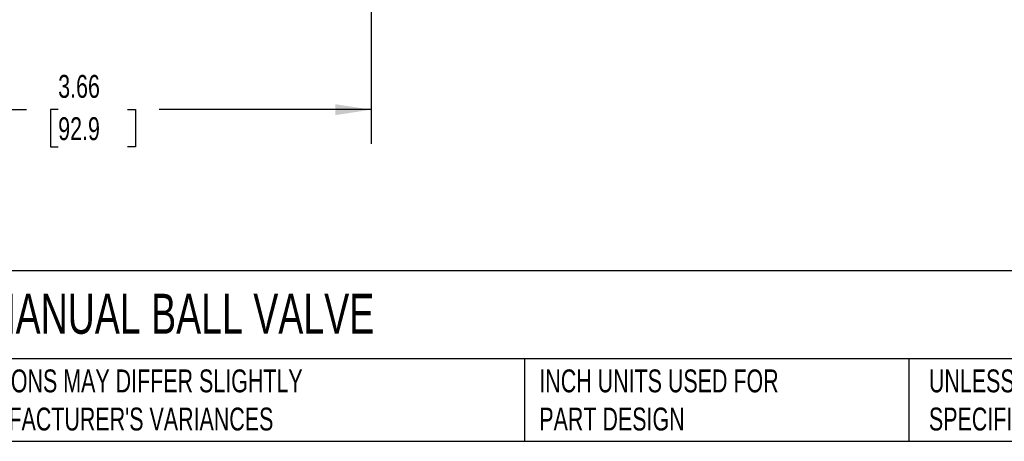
# Model space of a CAD drawing. Header units: inches. Extents: x 0.5 to 21.5, y 0.5 to 16.5.
# Tile 2 of 11: x 4.6 to 11.8, y 0.5 to 3.6. Entities that reach past the tile are written whole.
import ezdxf

# ---------------------------------------------------------------- set-up
doc = ezdxf.new("R2010")
doc.units = ezdxf.units.IN
doc.header["$LTSCALE"] = 2
doc.header["$MEASUREMENT"] = 0
doc.linetypes.add('SLD-Solid', pattern=[0])
doc.layers.add('DIMENSIONS', color=140, linetype='SLD-Solid', lineweight=25)
doc.layers.add('TEXT', color=140, linetype='SLD-Solid', lineweight=25)
doc.styles.add('SLDTEXTSTYLE0', font='TXT', dxfattribs={"width": 0.7})
doc.dimstyles.new('SLDDIMSTYLE1', dxfattribs={"dimtxt": 0.169922, "dimasz": 0.26, "dimexe": 0, "dimexo": 0.0625, "dimgap": 0.04248, "dimtad": 0, "dimtih": 1, "dimtoh": 1, "dimrnd": 1e-09, "dimzin": 12, "dimdsep": 46, "dimtxsty": 'SLDTEXTSTYLE0', "dimsah": 1, "dimcen": 0.09, "dimadec": 0, "dimazin": 3, "dimtfac": 1, "dimtofl": 0, "dimtmove": 0, "dimatfit": 3, "dimfxl": 0, "dimfrac": 2, "dimtolj": 1, "dimtzin": 12, "dimarcsym": 0})

# ---------------------------------------------------------------- blocks, each defined once
blk = doc.blocks.new('_D_2')
at = {"layer": 'DIMENSIONS'}
for p, q in [((3.5312, 4.6287), (3.5312, 2.6658)), ((7.1887, 4.6287), (7.1887, 2.6658)), ((3.5312, 2.9158), (4.6816, 2.9158)), ((4.9118, 2.9158), (4.8547, 2.9158)), ((4.8547, 2.9158), (4.8547, 2.6458)), ((5.4167, 2.9158), (5.4738, 2.9158)), ((5.4738, 2.9158), (5.4738, 2.6458)), ((7.1887, 2.9158), (5.647, 2.9158)), ((4.8547, 2.6458), (4.9118, 2.6458)), ((5.4738, 2.6458), (5.4167, 2.6458))]:
    blk.add_line(p, q, dxfattribs=at)
for points in [[(3.5312, 2.9158), (3.7912, 2.8758), (3.7912, 2.9558)], [(7.1887, 2.9158), (6.9287, 2.9558), (6.9287, 2.8758)]]:
    blk.add_solid(points, dxfattribs=at)
at = {"layer": 'DIMENSIONS', "char_height": 0.16667, "attachment_point": 1, "style": 'SLDTEXTSTYLE0'}
for s, insert in [('3.66', (4.9118, 3.1687)), ('92.9', (4.9118, 2.8606))]:
    blk.add_mtext(s, dxfattribs=dict(at, insert=insert))

msp = doc.modelspace()

# ---------------------------------------------------------------- linework, layer by layer
at = {"layer": 'TEXT'}
for p, q in [((21.5, 1.7422), (0.5, 1.7422)), ((21.5, 1.1), (0.5, 1.1)), ((8.3058, 1.1), (8.3058, 0.5)), ((11.1022, 1.1), (11.1022, 0.5)), ((0.5, 0.5), (21.5, 0.5))]:
    msp.add_line(p, q, dxfattribs=at)

# ---------------------------------------------------------------- texts
at = {"layer": 'TEXT', "attachment_point": 1, "style": 'SLDTEXTSTYLE0'}
for s, insert, char_height in [('RUB T292 POTABLE WATER MANUAL BALL VALVE', (0.6272, 1.5749), 0.291667), ("PART DIMENSIONS MAY DIFFER SLIGHTLY ^JDUE TO MANUFACTURER'S VARIANCES", (3.4577, 1.0234), 0.166667), ('INCH UNITS USED FOR ^JPART DESIGN', (8.4137, 1.0234), 0.166667), ('UNLESS OTHERWISE ^JSPECIFIED UNITS ARE:', (11.2495, 1.0234), 0.166667)]:
    msp.add_mtext(s, dxfattribs=dict(at, insert=insert, char_height=char_height))

# ---------------------------------------------------------------- dimensions: what is measured, and where the dimension line sits
at = {"layer": 'DIMENSIONS'}
dim = msp.add_linear_dim(base=(3.5312, 2.9158), p1=(7.1887, 4.7287), p2=(3.5312, 4.7287), dimstyle='SLDDIMSTYLE1', dxfattribs=at)
dim.commit()
dim.dimension.update_dxf_attribs({"geometry": '_D_2', "text_midpoint": (5.1643, 2.9158), "dimtype": 160})

doc.saveas('drawing.dxf')
